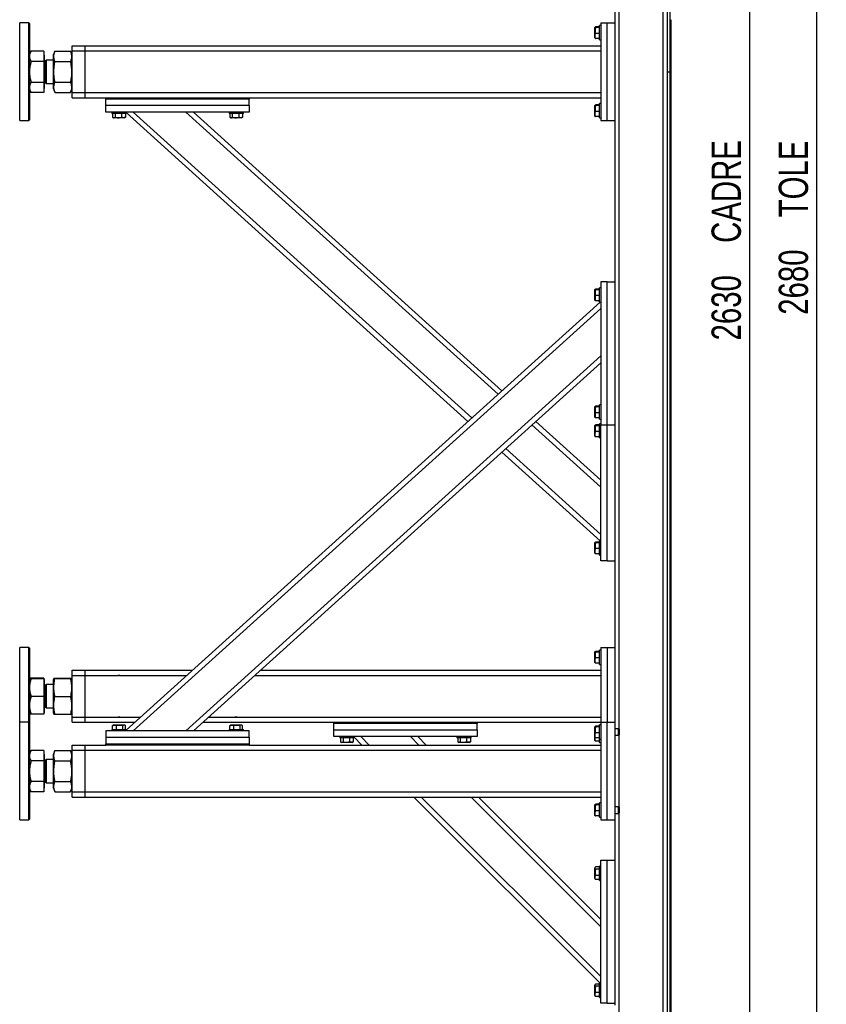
# Model space of a CAD drawing. Header units: millimetres. Extents: x 5 to 589, y 5 to 415.
# Tile 3 of 71: x 191 to 273, y 57 to 158. Entities that reach past the tile are written whole.
import ezdxf

# ---------------------------------------------------------------- set-up
doc = ezdxf.new("R2010")
doc.units = ezdxf.units.MM
doc.layers.add('COTES', color=1, linetype='Continuous')
doc.layers.add('TRAIT-FORT', color=4, linetype='Continuous', lineweight=25)
doc.styles.add('SLDTEXTSTYLE0', font='TXT', dxfattribs={"width": 0.75})
doc.dimstyles.new('SLDDIMSTYLE5', dxfattribs={"dimtxt": 3, "dimasz": 2, "dimexe": 0, "dimexo": 0.0625, "dimgap": 0.75, "dimtad": 1, "dimdec": 0, "dimlfac": 15, "dimrnd": 1e-09, "dimzin": 12, "dimdsep": 46, "dimtxsty": 'SLDTEXTSTYLE0', "dimsah": 1, "dimcen": 0.09, "dimadec": 0, "dimazin": 3, "dimtfac": 1, "dimtdec": 0, "dimtofl": 0, "dimtmove": 0, "dimatfit": 3, "dimfxl": 1, "dimfrac": 2, "dimtolj": 1, "dimtzin": 12, "dimarcsym": 0})

# ---------------------------------------------------------------- blocks, each defined once
blk = doc.blocks.new('_D_31')
at = {"layer": 'COTES', "color": 1, "transparency": 16777216}
for p, q in [((257.71, 224.23), (266.52, 224.23)), ((265.52, 224.23), (265.52, 48.89)), ((257.71, 48.89), (266.52, 48.89))]:
    blk.add_line(p, q, dxfattribs=at)
for points in [[(265.52, 224.23), (265.02, 222.23), (266.02, 222.23)], [(265.52, 48.89), (266.02, 50.89), (265.02, 50.89)]]:
    blk.add_solid(points, dxfattribs=at)
at = {"layer": 'COTES', "color": 1, "transparency": 16777216, "char_height": 3, "attachment_point": 1, "rotation": 90, "style": 'SLDTEXTSTYLE0'}
for s, insert in [('CADRE', (261.65, 134.69)), ('2630', (261.65, 124.69))]:
    blk.add_mtext(s, dxfattribs=dict(at, insert=insert))
blk = doc.blocks.new('_D_33')
at = {"layer": 'COTES', "color": 1, "transparency": 16777216}
for p, q in [((258.11, 226.23), (273.4, 226.23)), ((272.4, 226.23), (272.4, 47.56)), ((258.37, 47.56), (273.4, 47.56))]:
    blk.add_line(p, q, dxfattribs=at)
for points in [[(272.4, 226.23), (271.9, 224.23), (272.9, 224.23)], [(272.4, 47.56), (272.9, 49.56), (271.9, 49.56)]]:
    blk.add_solid(points, dxfattribs=at)
at = {"layer": 'COTES', "color": 1, "transparency": 16777216, "char_height": 3, "attachment_point": 1, "rotation": 90, "style": 'SLDTEXTSTYLE0'}
for s, insert in [('TOLE', (268.53, 137.31)), ('2680', (268.53, 127.32))]:
    blk.add_mtext(s, dxfattribs=dict(at, insert=insert))

msp = doc.modelspace()

# ---------------------------------------------------------------- linework, layer by layer
at = {"layer": 'TRAIT-FORT', "color": 4, "linetype": 'Continuous', "lineweight": 25}
for p, q in [((257.1077, 226.2272), (257.1077, 152.2272)), ((257.3743, 226.2272), (257.3743, 152.2272)), ((256.7077, 48.8939), (256.7077, 161.5606)), ((252.1743, 84.8472), (252.1743, 160.6072)), ((251.7743, 130.6939), (251.7743, 159.8939)), ((257.3743, 157.5599), (257.3743, 47.5606)), ((257.3743, 157.5599), (257.4743, 157.5599)), ((257.4743, 157.5599), (257.4743, 47.5606)), ((191.741, 157.2272), (190.8077, 157.2272)), ((190.8077, 147.6838), (190.8077, 157.2272)), ((191.8077, 157.1606), (191.741, 157.2272)), ((191.741, 147.2272), (191.741, 157.2272)), ((191.8077, 157.1606), (191.8077, 147.2939)), ((249.7266, 156.7983), (249.7077, 156.7656)), ((249.7077, 155.6889), (249.7077, 156.7656)), ((250.1743, 156.8265), (249.7746, 156.8265)), ((250.1743, 156.7544), (249.7746, 156.7544)), ((250.3077, 156.9606), (250.1743, 156.9606)), ((250.1743, 155.4939), (250.1743, 156.9606)), ((250.3077, 157.2272), (250.9743, 157.2272)), ((250.3077, 157.2272), (250.3077, 147.2272)), ((250.9743, 147.2272), (250.9743, 157.2272)), ((250.9743, 157.2272), (251.7743, 157.2272)), ((249.7077, 155.6889), (249.7266, 155.6562)), ((250.1743, 156.1552), (249.7746, 156.1552)), ((250.1743, 155.628), (249.7746, 155.628)), ((250.1743, 155.4939), (250.3077, 155.4939)), ((196.1743, 154.8939), (197.5077, 154.8939)), ((196.1743, 154.3606), (196.1743, 154.8939)), ((197.5077, 154.3606), (197.5077, 154.8939)), ((197.5077, 154.8939), (250.3077, 154.8939)), ((191.9635, 154.3304), (191.8077, 154.0606)), ((191.9647, 154.3297), (191.9714, 154.344)), ((193.2943, 154.344), (191.9714, 154.344)), ((193.2943, 154.344), (193.2943, 153.2635)), ((193.3077, 153.9309), (193.2943, 153.9309)), ((193.3077, 153.9309), (193.3077, 150.5236)), ((193.5187, 153.2829), (193.3743, 153.4272)), ((193.3743, 153.4272), (193.3743, 151.0272)), ((194.241, 153.4272), (193.5187, 153.4272)), ((193.5187, 153.4272), (193.5187, 151.0272)), ((194.4109, 154.3297), (194.241, 153.9092)), ((194.241, 153.9092), (194.241, 153.0505)), ((194.4167, 154.344), (194.4112, 154.328)), ((194.4167, 154.344), (195.9986, 154.344)), ((196.0043, 154.328), (195.9986, 154.344)), ((196.1743, 153.9092), (196.0044, 154.3297)), ((196.1743, 150.0939), (196.1743, 154.3606)), ((196.1743, 154.3606), (197.5077, 154.3606)), ((197.5077, 154.3606), (250.3077, 154.3606)), ((197.5077, 150.0939), (197.5077, 154.3606)), ((193.2943, 153.2635), (191.9714, 153.2635)), ((193.2943, 153.2635), (193.2943, 151.1467)), ((194.241, 153.0505), (194.241, 150.5453)), ((194.4167, 153.2635), (195.9986, 153.2635)), ((257.1077, 152.2266), (257.1077, 152.2272)), ((257.1077, 152.2272), (257.3743, 152.2272)), ((257.1077, 152.2266), (257.1077, 47.5606)), ((257.1077, 152.2266), (257.3743, 152.2266)), ((257.3743, 152.2266), (257.3743, 47.5606)), ((191.8077, 150.3939), (191.9635, 150.1241)), ((191.9714, 151.1467), (193.2943, 151.1467)), ((193.2943, 151.1467), (193.2943, 150.1105)), ((193.2943, 150.5236), (193.3077, 150.5236)), ((193.3743, 151.0272), (193.5187, 151.1716)), ((193.5187, 151.0272), (194.241, 151.0272)), ((194.241, 150.5453), (194.4109, 150.1248)), ((194.4167, 151.1467), (195.9986, 151.1467)), ((196.0044, 150.1248), (196.1743, 150.5453)), ((193.2943, 150.1105), (191.9714, 150.1105)), ((194.4167, 150.1105), (195.9986, 150.1105)), ((196.1743, 149.5606), (196.1743, 150.0939)), ((196.1743, 150.0939), (197.5077, 150.0939)), ((196.1743, 149.5606), (197.5077, 149.5606)), ((197.5077, 149.5606), (197.5077, 150.0939)), ((197.5077, 150.0939), (250.3077, 150.0939)), ((197.5077, 149.5606), (199.641, 149.5606)), ((199.641, 149.4272), (199.641, 149.5606)), ((199.641, 149.5606), (214.3077, 149.5606)), ((199.641, 148.7606), (199.641, 149.4272)), ((214.3077, 149.4272), (199.641, 149.4272)), ((214.3077, 149.5606), (250.3077, 149.5606)), ((214.3077, 149.5606), (214.3077, 149.4272)), ((214.3077, 148.7606), (214.3077, 149.4272)), ((199.641, 148.0939), (199.641, 148.7606)), ((214.3077, 148.7606), (199.641, 148.7606)), ((214.3077, 148.7606), (214.3077, 148.0939)), ((249.7266, 148.7983), (249.7077, 148.7656)), ((249.7077, 147.6889), (249.7077, 148.7656)), ((250.1743, 148.8265), (249.7746, 148.8265)), ((250.1743, 148.7544), (249.7746, 148.7544)), ((250.3077, 148.9606), (250.1743, 148.9606)), ((250.1743, 147.4939), (250.1743, 148.9606)), ((190.8077, 147.2272), (190.8077, 147.6838)), ((214.3077, 148.0939), (199.641, 148.0939)), ((200.241, 148.0939), (200.241, 147.9606)), ((201.2552, 147.9606), (200.241, 147.9606)), ((200.325, 147.9606), (200.325, 147.5609)), ((200.3579, 147.539), (200.436, 147.4939)), ((200.9078, 147.4939), (200.436, 147.4939)), ((200.5797, 147.9606), (200.5797, 147.5609)), ((201.5127, 147.4939), (200.9078, 147.4939)), ((201.229, 147.9606), (201.229, 147.5609)), ((201.7077, 147.9606), (201.2552, 147.9606)), ((201.5127, 147.4939), (201.5908, 147.539)), ((201.6236, 147.5609), (201.5895, 147.5412)), ((201.6236, 147.9606), (201.6236, 147.5609)), ((201.7077, 147.9606), (201.7077, 148.0939)), ((201.7077, 148.0336), (236.7031, 116.3939)), ((202.4362, 148.0939), (237.1007, 116.7534)), ((207.8042, 148.0939), (239.7847, 119.18)), ((208.5994, 148.0939), (240.1823, 119.5395)), ((212.241, 148.0939), (212.241, 147.9606)), ((213.2552, 147.9606), (212.241, 147.9606)), ((212.325, 147.9606), (212.325, 147.5609)), ((212.3579, 147.539), (212.436, 147.4939)), ((212.9078, 147.4939), (212.436, 147.4939)), ((212.5797, 147.9606), (212.5797, 147.5609)), ((213.5127, 147.4939), (212.9078, 147.4939)), ((213.229, 147.9606), (213.229, 147.5609)), ((213.7077, 147.9606), (213.2552, 147.9606)), ((213.5127, 147.4939), (213.5908, 147.539)), ((213.6236, 147.5609), (213.5895, 147.5412)), ((213.6236, 147.9606), (213.6236, 147.5609)), ((213.7077, 147.9606), (213.7077, 148.0939)), ((249.7077, 147.6889), (249.7266, 147.6562)), ((250.1743, 148.1552), (249.7746, 148.1552)), ((250.1743, 147.628), (249.7746, 147.628)), ((250.1743, 147.4939), (250.3077, 147.4939)), ((190.8077, 147.2272), (191.741, 147.2272)), ((191.741, 147.2272), (191.8077, 147.2939)), ((250.3077, 147.2272), (250.9743, 147.2272)), ((250.9743, 147.2272), (251.7743, 147.2272)), ((250.9743, 130.6939), (250.3077, 130.6939)), ((250.3077, 130.6939), (250.3077, 116.0272)), ((250.9743, 116.0272), (250.9743, 130.6939)), ((250.9743, 130.6939), (251.7743, 130.6939)), ((251.7743, 116.0272), (251.7743, 130.6939)), ((249.7266, 129.9317), (249.7077, 129.8989)), ((249.7077, 129.0417), (249.7077, 129.8989)), ((250.1743, 129.9598), (249.7746, 129.9598)), ((250.1743, 129.8878), (249.7746, 129.8878)), ((250.1743, 129.2885), (249.7746, 129.2885)), ((250.3077, 130.0939), (250.1743, 130.0939)), ((250.1743, 128.691), (250.1743, 130.0939)), ((201.7077, 84.7542), (250.2339, 128.6272)), ((249.7077, 128.8222), (249.7077, 129.0417)), ((249.7077, 128.8222), (249.7266, 128.7895)), ((250.1743, 128.7613), (249.7746, 128.7613)), ((250.1743, 128.6272), (250.1743, 128.691)), ((250.1743, 128.6272), (250.3077, 128.6272)), ((202.4362, 84.6939), (250.3077, 127.9749)), ((207.8042, 84.6939), (250.3077, 123.1217)), ((208.5994, 84.6939), (250.3077, 122.4027)), ((250.3077, 118.0939), (250.1743, 118.0939)), ((250.1743, 116.691), (250.1743, 118.0939)), ((249.7266, 117.9317), (249.7077, 117.8989)), ((249.7077, 117.0417), (249.7077, 117.8989)), ((250.1743, 117.9598), (249.7746, 117.9598)), ((250.1743, 117.8878), (249.7746, 117.8878)), ((250.1743, 117.2885), (249.7746, 117.2885)), ((243.6616, 116.3939), (250.3077, 110.3851)), ((249.7077, 116.8222), (249.7077, 117.0417)), ((249.7077, 116.8222), (249.7266, 116.7895)), ((250.1743, 116.7613), (249.7746, 116.7613)), ((250.1743, 116.6272), (250.1743, 116.691)), ((250.1743, 116.6272), (250.3077, 116.6272)), ((250.3077, 116.1606), (250.1743, 116.1606)), ((250.1743, 114.6939), (250.1743, 116.1606)), ((243.2639, 116.0344), (250.3077, 109.6661)), ((249.7266, 115.9983), (249.7077, 115.9656)), ((249.7077, 114.8889), (249.7077, 115.9656)), ((250.1743, 116.0265), (249.7746, 116.0265)), ((250.1743, 115.9544), (249.7746, 115.9544)), ((250.1743, 115.3552), (249.7746, 115.3552)), ((250.3077, 102.0939), (250.3077, 116.0272)), ((250.3077, 116.0272), (250.9743, 116.0272)), ((250.9743, 102.0939), (250.9743, 116.0272)), ((250.9743, 116.0272), (251.7743, 116.0272)), ((251.7743, 85.5606), (251.7743, 116.0272)), ((249.7077, 114.8889), (249.7266, 114.8562)), ((250.1743, 114.828), (249.7746, 114.828)), ((250.1743, 114.6939), (250.3077, 114.6939)), ((240.1823, 113.2483), (250.2339, 104.1606)), ((240.58, 113.6078), (250.3077, 104.8129)), ((249.7266, 103.9983), (249.7077, 103.9656)), ((249.7077, 102.8889), (249.7077, 103.9656)), ((250.1743, 104.0265), (249.7746, 104.0265)), ((250.1743, 103.9544), (249.7746, 103.9544)), ((250.3077, 104.1606), (250.1743, 104.1606)), ((250.1743, 102.6939), (250.1743, 104.1606)), ((250.1743, 103.3552), (249.7746, 103.3552)), ((249.7077, 102.8889), (249.7266, 102.8562)), ((250.1743, 102.828), (249.7746, 102.828)), ((250.1743, 102.6939), (250.3077, 102.6939)), ((250.9743, 102.0939), (250.3077, 102.0939)), ((250.9743, 102.0939), (251.7743, 102.0939)), ((191.741, 93.2272), (190.8077, 93.2272)), ((190.8077, 90.3145), (190.8077, 93.2272)), ((191.8077, 93.1606), (191.741, 93.2272)), ((191.741, 85.5606), (191.741, 93.2272)), ((191.8077, 93.1606), (191.8077, 85.4939)), ((250.3077, 92.9606), (250.1743, 92.9606)), ((250.1743, 91.4939), (250.1743, 92.9606)), ((250.3077, 93.2272), (250.9743, 93.2272)), ((250.3077, 93.2272), (250.3077, 85.5606)), ((250.9743, 93.2272), (250.9743, 85.5606)), ((250.9743, 93.2272), (251.7743, 93.2272)), ((249.7266, 92.7983), (249.7077, 92.7656)), ((249.7077, 91.6889), (249.7077, 92.7656)), ((250.1743, 92.8265), (249.7746, 92.8265)), ((250.1743, 92.7544), (249.7746, 92.7544)), ((250.1743, 92.1552), (249.7746, 92.1552)), ((196.1743, 90.8939), (197.5077, 90.8939)), ((196.1743, 90.3606), (196.1743, 90.8939)), ((197.5077, 90.3606), (197.5077, 90.8939)), ((197.5077, 90.8939), (208.4986, 90.8939)), ((215.457, 90.8939), (250.3077, 90.8939)), ((249.7077, 91.6889), (249.7266, 91.6562)), ((250.1743, 91.628), (249.7746, 91.628)), ((250.1743, 91.4939), (250.3077, 91.4939)), ((190.8077, 85.5606), (190.8077, 90.3145)), ((193.2943, 90.0733), (191.9714, 90.0733)), ((191.9714, 90.0476), (193.2943, 90.0476)), ((193.2943, 90.0733), (193.2943, 90.0476)), ((193.2943, 90.0476), (193.2943, 88.2016)), ((193.3077, 89.9309), (193.2943, 89.9309)), ((193.3077, 89.9309), (193.3077, 87.3576)), ((194.3026, 90.0617), (194.241, 89.9092)), ((194.241, 89.9092), (194.241, 86.5453)), ((194.4167, 90.0733), (195.9986, 90.0733)), ((194.4167, 90.0476), (195.9986, 90.0476)), ((196.1743, 89.9092), (196.1126, 90.0619)), ((196.1743, 86.0939), (196.1743, 90.3606)), ((196.1743, 90.3606), (197.5077, 90.3606)), ((197.5077, 90.3606), (200.8786, 90.3606)), ((197.5077, 86.0939), (197.5077, 90.3606)), ((201.0701, 90.3606), (200.8786, 90.3606)), ((201.0701, 90.3606), (207.9087, 90.3606)), ((214.8671, 90.3606), (250.3077, 90.3606)), ((193.5187, 89.2829), (193.3743, 89.4272)), ((193.3743, 89.4272), (193.3743, 87.0272)), ((194.241, 89.4272), (193.5187, 89.4272)), ((193.5187, 89.4272), (193.5187, 87.6147)), ((193.2943, 88.2016), (191.9714, 88.2016)), ((193.2943, 88.2016), (193.2943, 86.3812)), ((194.4167, 88.2016), (195.9986, 88.2016)), ((193.3077, 87.3576), (193.3077, 86.5236)), ((193.3743, 87.0272), (193.5187, 87.1716)), ((193.5187, 87.6147), (193.5187, 87.0272)), ((193.5187, 87.0272), (194.241, 87.0272)), ((193.2943, 86.3812), (191.9714, 86.3812)), ((193.2943, 86.5236), (193.3077, 86.5236)), ((194.241, 86.5453), (194.3026, 86.3928)), ((194.4167, 86.3812), (195.9986, 86.3812)), ((196.1126, 86.3926), (196.1743, 86.5453)), ((196.1743, 86.0939), (197.5077, 86.0939)), ((196.1743, 85.5606), (196.1743, 86.0939)), ((197.5077, 85.5606), (197.5077, 86.0939)), ((197.5077, 86.0939), (200.8786, 86.0939)), ((200.8786, 86.0939), (201.0701, 86.0939)), ((201.0701, 86.0939), (203.1895, 86.0939)), ((210.1479, 86.0939), (212.8786, 86.0939)), ((212.8786, 86.0939), (213.0701, 86.0939)), ((213.0701, 86.0939), (250.3077, 86.0939)), ((191.741, 85.5606), (190.8077, 85.5606)), ((190.8077, 75.5606), (190.8077, 85.5606)), ((191.8077, 85.4939), (191.741, 85.5606)), ((191.741, 76.0171), (191.741, 85.5606)), ((191.8077, 85.4939), (191.8077, 76.0777)), ((196.1743, 85.5606), (197.5077, 85.5606)), ((197.5077, 85.5606), (202.5996, 85.5606)), ((200.241, 84.8272), (200.241, 84.6939)), ((200.241, 84.8272), (201.7077, 84.8272)), ((200.325, 85.2269), (200.3591, 85.2466)), ((200.325, 84.8272), (200.325, 85.2269)), ((200.436, 85.2939), (200.3579, 85.2488)), ((200.436, 85.2939), (201.5127, 85.2939)), ((200.7196, 84.8272), (200.7196, 85.2269)), ((201.369, 84.8272), (201.369, 85.2269)), ((201.5908, 85.2488), (201.5127, 85.2939)), ((201.6236, 84.8272), (201.6236, 85.2269)), ((201.7077, 84.6939), (201.7077, 84.8272)), ((209.558, 85.5606), (222.9743, 85.5606)), ((212.241, 84.8272), (212.241, 84.6939)), ((212.241, 84.8272), (213.7077, 84.8272)), ((212.325, 85.2269), (212.3591, 85.2466)), ((212.325, 84.8272), (212.325, 85.2269)), ((212.436, 85.2939), (212.3579, 85.2488)), ((212.436, 85.2939), (213.5127, 85.2939)), ((212.7196, 84.8272), (212.7196, 85.2269)), ((213.369, 84.8272), (213.369, 85.2269)), ((213.5908, 85.2488), (213.5127, 85.2939)), ((213.6236, 84.8272), (213.6236, 85.2269)), ((213.7077, 84.6939), (213.7077, 84.8272)), ((222.9743, 85.5606), (237.641, 85.5606)), ((222.9743, 85.4272), (222.9743, 85.5606)), ((222.9743, 84.7606), (222.9743, 85.4272)), ((237.641, 85.4272), (222.9743, 85.4272)), ((237.641, 84.7606), (222.9743, 84.7606)), ((222.9743, 84.0939), (222.9743, 84.7606)), ((237.641, 85.5606), (250.3077, 85.5606)), ((237.641, 85.5606), (237.641, 85.4272)), ((237.641, 84.7606), (237.641, 85.4272)), ((237.641, 84.7606), (237.641, 84.0939)), ((249.7266, 85.1317), (249.7077, 85.0989)), ((249.7077, 84.0222), (249.7077, 85.0989)), ((250.1743, 85.1598), (249.7746, 85.1598)), ((250.1743, 85.0878), (249.7746, 85.0878)), ((250.3077, 85.2939), (250.1743, 85.2939)), ((250.1743, 83.8272), (250.1743, 85.2939)), ((250.3077, 85.5606), (250.3077, 75.5606)), ((250.3077, 85.5606), (250.9743, 85.5606)), ((250.9743, 85.5606), (251.7743, 85.5606)), ((250.9743, 75.5606), (250.9743, 85.5606)), ((251.7743, 75.5606), (251.7743, 85.5606)), ((252.1277, 84.8939), (251.7743, 84.8939)), ((252.1743, 84.8472), (252.1277, 84.8939)), ((252.1277, 84.2272), (252.1277, 84.8939)), ((252.1743, 84.8472), (252.1743, 84.2739)), ((199.641, 84.6939), (199.641, 84.0272)), ((214.3077, 84.6939), (199.641, 84.6939)), ((199.641, 84.0272), (199.641, 83.3606)), ((199.641, 84.0272), (214.3077, 84.0272)), ((214.3077, 84.0272), (214.3077, 84.6939)), ((214.3077, 84.0272), (214.3077, 83.3606)), ((237.641, 84.0939), (222.9743, 84.0939)), ((223.5743, 84.0939), (223.5743, 83.9606)), ((224.5886, 83.9606), (223.5743, 83.9606)), ((223.6583, 83.9606), (223.6583, 83.5609)), ((223.913, 83.9606), (223.913, 83.5609)), ((224.5623, 83.9606), (224.5623, 83.5609)), ((225.041, 83.9606), (224.5886, 83.9606)), ((224.957, 83.9606), (224.957, 83.5609)), ((225.041, 83.9606), (225.041, 84.0939)), ((225.041, 84.0272), (225.841, 83.2272)), ((225.7286, 84.0939), (226.5952, 83.2272)), ((230.8197, 84.0939), (231.6864, 83.2272)), ((231.574, 84.0939), (232.4406, 83.2272)), ((235.5743, 84.0939), (235.5743, 83.9606)), ((236.5886, 83.9606), (235.5743, 83.9606)), ((235.6583, 83.9606), (235.6583, 83.5609)), ((235.913, 83.9606), (235.913, 83.5609)), ((236.5623, 83.9606), (236.5623, 83.5609)), ((237.041, 83.9606), (236.5886, 83.9606)), ((236.957, 83.9606), (236.957, 83.5609)), ((237.041, 83.9606), (237.041, 84.0939)), ((249.7077, 84.0222), (249.7266, 83.9895)), ((249.7077, 83.6889), (249.7077, 84.0222)), ((250.1743, 84.4885), (249.7746, 84.4885)), ((250.1743, 83.9613), (249.7746, 83.9613)), ((250.1743, 83.8272), (250.3077, 83.8272)), ((250.1743, 83.4939), (250.1743, 83.8272)), ((251.7743, 84.2272), (252.1277, 84.2272)), ((252.1277, 84.2272), (252.1743, 84.2739)), ((252.1743, 76.8472), (252.1743, 84.2739)), ((196.1743, 83.2272), (197.5077, 83.2272)), ((196.1743, 82.6939), (196.1743, 83.2272)), ((197.5077, 82.6939), (197.5077, 83.2272)), ((197.5077, 83.2272), (199.641, 83.2272)), ((199.641, 83.3606), (214.3077, 83.3606)), ((199.641, 83.2272), (199.641, 83.3606)), ((214.3077, 83.2272), (199.641, 83.2272)), ((214.3077, 83.3606), (214.3077, 83.2272)), ((214.3077, 83.2272), (250.3077, 83.2272)), ((223.6912, 83.539), (223.7693, 83.4939)), ((224.2412, 83.4939), (223.7693, 83.4939)), ((224.846, 83.4939), (224.2412, 83.4939)), ((224.846, 83.4939), (224.9241, 83.539)), ((224.957, 83.5609), (224.9228, 83.5412)), ((235.6912, 83.539), (235.7693, 83.4939)), ((236.2412, 83.4939), (235.7693, 83.4939)), ((236.846, 83.4939), (236.2412, 83.4939)), ((236.846, 83.4939), (236.9241, 83.539)), ((236.957, 83.5609), (236.9228, 83.5412)), ((249.7077, 83.6889), (249.7266, 83.6562)), ((250.1743, 83.628), (249.7746, 83.628)), ((250.1743, 83.4939), (250.3077, 83.4939)), ((191.9635, 82.6638), (191.8077, 82.3939)), ((191.9647, 82.663), (191.9714, 82.6774)), ((193.2943, 82.6774), (191.9714, 82.6774)), ((193.2943, 82.6774), (193.2943, 81.5968)), ((193.3077, 82.2642), (193.2943, 82.2642)), ((193.3077, 82.2642), (193.3077, 82.0256)), ((193.3077, 82.0256), (193.3077, 78.8569)), ((193.5187, 81.6162), (193.3743, 81.7606)), ((193.3743, 81.7606), (193.3743, 79.948)), ((194.241, 81.7606), (193.5187, 81.7606)), ((193.5187, 81.7606), (193.5187, 81.5925)), ((194.4109, 82.663), (194.241, 82.2425)), ((194.241, 82.2425), (194.241, 78.8786)), ((194.4167, 82.6774), (194.4112, 82.6613)), ((194.4167, 82.6774), (195.9986, 82.6774)), ((196.0043, 82.6613), (195.9986, 82.6774)), ((196.1743, 82.2425), (196.0044, 82.663)), ((196.1743, 78.4272), (196.1743, 82.6939)), ((196.1743, 82.6939), (197.5077, 82.6939)), ((197.5077, 78.4272), (197.5077, 82.6939)), ((197.5077, 82.6939), (250.3077, 82.6939)), ((193.2943, 81.5968), (191.9714, 81.5968)), ((193.2943, 81.5968), (193.2943, 79.48)), ((193.5187, 81.5925), (193.5187, 79.3606)), ((194.4167, 81.5968), (195.9986, 81.5968)), ((193.3743, 79.948), (193.3743, 79.3606)), ((191.8077, 78.7272), (191.9635, 78.4574)), ((193.2943, 79.48), (191.9714, 79.48)), ((193.2943, 79.48), (193.2943, 78.4438)), ((193.2943, 78.8569), (193.3077, 78.8569)), ((193.3743, 79.3606), (193.5187, 79.5049)), ((193.5187, 79.3606), (194.241, 79.3606)), ((194.241, 78.8786), (194.4109, 78.4582)), ((194.4167, 79.48), (195.9986, 79.48)), ((196.0044, 78.4582), (196.1743, 78.8786)), ((193.2943, 78.4438), (191.9714, 78.4438)), ((194.4167, 78.4438), (195.9986, 78.4438)), ((196.1743, 78.4272), (197.5077, 78.4272)), ((196.1743, 77.8939), (196.1743, 78.4272)), ((196.1743, 77.8939), (197.5077, 77.8939)), ((197.5077, 77.8939), (197.5077, 78.4272)), ((197.5077, 78.4272), (250.3077, 78.4272)), ((197.5077, 77.8939), (250.3077, 77.8939)), ((231.1743, 77.8939), (250.241, 58.8272)), ((231.9286, 77.8939), (250.3077, 59.5148)), ((237.0197, 77.8939), (250.3077, 64.606)), ((237.774, 77.8939), (250.3077, 65.3602)), ((249.7266, 77.1317), (249.7077, 77.0989)), ((249.7077, 76.0222), (249.7077, 77.0989)), ((250.1743, 77.1598), (249.7746, 77.1598)), ((250.1743, 77.0878), (249.7746, 77.0878)), ((250.3077, 77.2939), (250.1743, 77.2939)), ((250.1743, 75.8272), (250.1743, 77.2939)), ((252.1277, 76.8939), (251.7743, 76.8939)), ((252.1743, 76.8472), (252.1277, 76.8939)), ((252.1277, 76.2272), (252.1277, 76.8939)), ((252.1743, 76.8472), (252.1743, 76.2739)), ((191.741, 75.5606), (191.741, 76.0171)), ((191.8077, 76.0777), (191.8077, 75.6272)), ((249.7077, 76.0222), (249.7266, 75.9895)), ((250.1743, 76.4885), (249.7746, 76.4885)), ((250.1743, 75.9613), (249.7746, 75.9613)), ((250.1743, 75.8272), (250.3077, 75.8272)), ((251.7743, 76.2272), (252.1277, 76.2272)), ((252.1277, 76.2272), (252.1743, 76.2739)), ((252.1743, 55.8472), (252.1743, 76.2739)), ((190.8077, 75.5606), (191.741, 75.5606)), ((191.741, 75.5606), (191.8077, 75.6272)), ((250.3077, 75.5606), (250.9743, 75.5606)), ((250.9743, 75.5606), (251.7743, 75.5606)), ((251.7743, 56.5606), (251.7743, 75.5606)), ((249.7448, 70.6966), (249.7077, 70.6322)), ((249.7077, 69.5556), (249.7077, 70.6322)), ((250.1743, 70.7378), (249.7746, 70.7378)), ((250.3077, 70.8272), (250.1743, 70.8272)), ((250.1743, 69.3606), (250.1743, 70.8272)), ((250.3077, 56.7606), (250.3077, 71.4272)), ((250.3077, 71.4272), (250.9743, 71.4272)), ((250.9743, 56.7606), (250.9743, 71.4272)), ((250.9743, 71.4272), (251.7743, 71.4272)), ((250.1743, 70.5166), (249.7746, 70.5166)), ((250.1743, 69.8727), (249.7746, 69.8727)), ((249.7077, 69.5556), (249.7448, 69.4912)), ((249.7459, 69.4918), (249.7746, 69.45)), ((250.1743, 69.45), (249.7746, 69.45)), ((250.1743, 69.3606), (250.3077, 69.3606)), ((249.7448, 58.6966), (249.7077, 58.6322)), ((249.7077, 57.5556), (249.7077, 58.6322)), ((250.1743, 58.7378), (249.7746, 58.7378)), ((250.3077, 58.8272), (250.1743, 58.8272)), ((250.1743, 57.3606), (250.1743, 58.8272)), ((249.7077, 57.5556), (249.7448, 57.4912)), ((250.1743, 58.5166), (249.7746, 58.5166)), ((250.1743, 57.8727), (249.7746, 57.8727)), ((249.7459, 57.4918), (249.7746, 57.45)), ((250.1743, 57.45), (249.7746, 57.45)), ((250.1743, 57.3606), (250.3077, 57.3606)), ((250.9743, 56.7606), (250.3077, 56.7606)), ((250.9743, 56.7606), (251.7743, 56.7606))]:
    msp.add_line(p, q, dxfattribs=at)
for centre, start, end in [((193.3743, 153.4939), 180, 270), ((193.3743, 150.9606), 90, 180), ((193.3743, 89.4939), 180, 270), ((193.3743, 86.9606), 90, 180), ((193.3743, 81.8272), 180, 270), ((193.3743, 79.2939), 90, 180)]:
    msp.add_arc(centre, 0.0667, start, end, dxfattribs=at)
for points, knots in [([(249.7746, 156.7544), (249.76, 156.7607), (249.7304, 156.7733), (249.7196, 156.7921), (249.7355, 156.81), (249.7615, 156.821), (249.7746, 156.8265)], [0, 0, 0, 0, 0.26460494, 0.53494775, 0.76534313, 1, 1, 1, 1]), ([(249.7746, 156.7544), (249.76, 156.7024), (249.7304, 156.5973), (249.7196, 156.4415), (249.7355, 156.2926), (249.7615, 156.2013), (249.7746, 156.1552)], [0, 0, 0, 0, 0.26460494, 0.53494775, 0.76534313, 1, 1, 1, 1]), ([(249.7746, 155.628), (249.7544, 155.6951), (249.7209, 155.806), (249.724, 155.9669), (249.7472, 156.0752), (249.7685, 156.1374), (249.7746, 156.1552)], [0, 0, 0, 0, 0.38554949, 0.63764185, 0.89654625, 1, 1, 1, 1]), ([(249.7282, 155.6571), (249.7309, 155.653), (249.7373, 155.6431), (249.7609, 155.6335), (249.7746, 155.628)], [0, 0, 0, 0, 0.42105515, 1, 1, 1, 1]), ([(191.9714, 154.344), (191.9269, 154.2563), (191.8598, 154.124), (191.8146, 153.9423), (191.81, 153.85), (191.8077, 153.8038)], [0, 0, 0, 0, 0.49525132, 0.7468182, 1, 1, 1, 1]), ([(191.8077, 153.8038), (191.8159, 153.7132), (191.8326, 153.5301), (191.9248, 153.353), (191.9714, 153.2635)], [0, 0, 0, 0, 0.49451073, 1, 1, 1, 1]), ([(194.4167, 153.2635), (194.3906, 153.3356), (194.3412, 153.4722), (194.3045, 153.6731), (194.299, 153.8514), (194.3181, 154.0167), (194.3552, 154.1771), (194.3955, 154.2866), (194.4167, 154.344)], [0, 0, 0, 0, 0.20206835, 0.38269984, 0.55531458, 0.69299169, 0.83889419, 1, 1, 1, 1]), ([(195.9986, 154.344), (196.0247, 154.2719), (196.0741, 154.1353), (196.1108, 153.9344), (196.1163, 153.7561), (196.0972, 153.5908), (196.0601, 153.4304), (196.0198, 153.3209), (195.9986, 153.2635)], [0, 0, 0, 0, 0.20206835, 0.38269984, 0.55531458, 0.69299169, 0.83889419, 1, 1, 1, 1]), ([(191.9714, 153.2635), (191.9269, 153.0916), (191.8598, 152.8324), (191.8146, 152.4765), (191.81, 152.2957), (191.8077, 152.2051)], [0, 0, 0, 0, 0.49525132, 0.7468182, 1, 1, 1, 1]), ([(194.4167, 151.1467), (194.3906, 151.288), (194.3412, 151.5556), (194.3045, 151.9491), (194.299, 152.2984), (194.3181, 152.6222), (194.3552, 152.9364), (194.3955, 153.1509), (194.4167, 153.2635)], [0, 0, 0, 0, 0.202068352, 0.382699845, 0.555314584, 0.692991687, 0.838894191, 1, 1, 1, 1]), ([(195.9986, 153.2635), (196.0247, 153.1222), (196.0741, 152.8546), (196.1108, 152.461), (196.1163, 152.1118), (196.0972, 151.7879), (196.0601, 151.4737), (196.0198, 151.2592), (195.9986, 151.1467)], [0, 0, 0, 0, 0.20206835, 0.38269984, 0.55531458, 0.69299169, 0.83889419, 1, 1, 1, 1]), ([(191.8077, 152.2051), (191.8159, 152.0277), (191.8326, 151.6691), (191.9248, 151.3221), (191.9714, 151.1467)], [0, 0, 0, 0, 0.49451073, 1, 1, 1, 1]), ([(191.9714, 151.1467), (191.9269, 151.0625), (191.8598, 150.9357), (191.8146, 150.7614), (191.81, 150.6729), (191.8077, 150.6286)], [0, 0, 0, 0, 0.49525132, 0.7468182, 1, 1, 1, 1]), ([(191.8077, 150.6286), (191.8159, 150.5417), (191.8326, 150.3662), (191.9248, 150.1963), (191.9714, 150.1105)], [0, 0, 0, 0, 0.49451073, 1, 1, 1, 1]), ([(194.4112, 150.1265), (194.3872, 150.1904), (194.3399, 150.316), (194.3045, 150.5033), (194.2989, 150.6742), (194.3181, 150.8328), (194.3552, 150.9866), (194.3955, 151.0916), (194.4167, 151.1467)], [0, 0, 0, 0, 0.18940928, 0.37290647, 0.54825971, 0.68812104, 0.83633827, 1, 1, 1, 1]), ([(195.9986, 151.1467), (196.0247, 151.0775), (196.0741, 150.9465), (196.1108, 150.7539), (196.1164, 150.5829), (196.0971, 150.4243), (196.0616, 150.276), (196.0234, 150.1763), (196.0043, 150.1265)], [0, 0, 0, 0, 0.20527908, 0.38878068, 0.56413815, 0.70400284, 0.85222364, 1, 1, 1, 1]), ([(249.7746, 148.7544), (249.76, 148.7607), (249.7304, 148.7733), (249.7196, 148.7921), (249.7355, 148.81), (249.7615, 148.821), (249.7746, 148.8265)], [0, 0, 0, 0, 0.26460494, 0.53494775, 0.76534313, 1, 1, 1, 1]), ([(249.7746, 148.7544), (249.76, 148.7024), (249.7304, 148.5973), (249.7196, 148.4415), (249.7355, 148.2926), (249.7615, 148.2013), (249.7746, 148.1552)], [0, 0, 0, 0, 0.26460494, 0.53494775, 0.76534313, 1, 1, 1, 1]), ([(200.325, 147.5609), (200.3471, 147.5463), (200.3918, 147.5167), (200.458, 147.5059), (200.5213, 147.5218), (200.5601, 147.5478), (200.5797, 147.5609)], [0, 0, 0, 0, 0.26460494, 0.53494775, 0.76534313, 1, 1, 1, 1]), ([(200.5797, 147.5609), (200.6623, 147.5406), (200.7989, 147.5071), (200.9971, 147.5103), (201.1304, 147.5335), (201.2071, 147.5548), (201.229, 147.5609)], [0, 0, 0, 0, 0.38554949, 0.63764185, 0.89654625, 1, 1, 1, 1]), ([(201.6236, 147.5609), (201.5894, 147.5463), (201.5201, 147.5167), (201.4175, 147.5059), (201.3195, 147.5218), (201.2593, 147.5478), (201.229, 147.5609)], [0, 0, 0, 0, 0.26460494, 0.53494775, 0.76534313, 1, 1, 1, 1]), ([(212.325, 147.5609), (212.3471, 147.5463), (212.3918, 147.5167), (212.458, 147.5059), (212.5213, 147.5218), (212.5601, 147.5478), (212.5797, 147.5609)], [0, 0, 0, 0, 0.26460494, 0.53494775, 0.76534313, 1, 1, 1, 1]), ([(212.5797, 147.5609), (212.6623, 147.5406), (212.7989, 147.5071), (212.9971, 147.5103), (213.1304, 147.5335), (213.2071, 147.5548), (213.229, 147.5609)], [0, 0, 0, 0, 0.38554949, 0.63764185, 0.89654625, 1, 1, 1, 1]), ([(213.6236, 147.5609), (213.5894, 147.5463), (213.5201, 147.5167), (213.4175, 147.5059), (213.3195, 147.5218), (213.2593, 147.5478), (213.229, 147.5609)], [0, 0, 0, 0, 0.26460494, 0.53494775, 0.76534313, 1, 1, 1, 1]), ([(249.7746, 147.628), (249.7544, 147.6951), (249.7209, 147.806), (249.724, 147.9669), (249.7472, 148.0752), (249.7685, 148.1374), (249.7746, 148.1552)], [0, 0, 0, 0, 0.38554949, 0.63764185, 0.89654625, 1, 1, 1, 1]), ([(249.7282, 147.6571), (249.7309, 147.653), (249.7373, 147.6431), (249.7609, 147.6335), (249.7746, 147.628)], [0, 0, 0, 0, 0.42105515, 1, 1, 1, 1]), ([(249.7746, 129.2885), (249.7544, 129.2215), (249.7209, 129.1105), (249.724, 128.9496), (249.7472, 128.8414), (249.7685, 128.7791), (249.7746, 128.7613)], [0, 0, 0, 0, 0.38554949, 0.63764185, 0.89654625, 1, 1, 1, 1]), ([(249.7746, 129.8878), (249.76, 129.894), (249.7304, 129.9067), (249.7196, 129.9254), (249.7355, 129.9433), (249.7615, 129.9543), (249.7746, 129.9598)], [0, 0, 0, 0, 0.26460494, 0.53494775, 0.76534313, 1, 1, 1, 1]), ([(249.7746, 129.8878), (249.76, 129.8358), (249.7304, 129.7306), (249.7196, 129.5748), (249.7355, 129.4259), (249.7615, 129.3346), (249.7746, 129.2885)], [0, 0, 0, 0, 0.26460494, 0.53494775, 0.76534313, 1, 1, 1, 1]), ([(249.7282, 128.7905), (249.7309, 128.7863), (249.7373, 128.7764), (249.7609, 128.7669), (249.7746, 128.7613)], [0, 0, 0, 0, 0.42105515, 1, 1, 1, 1]), ([(249.7746, 117.2885), (249.7544, 117.2215), (249.7209, 117.1105), (249.724, 116.9496), (249.7472, 116.8414), (249.7685, 116.7791), (249.7746, 116.7613)], [0, 0, 0, 0, 0.38554949, 0.63764185, 0.89654625, 1, 1, 1, 1]), ([(249.7746, 117.8878), (249.76, 117.894), (249.7304, 117.9067), (249.7196, 117.9254), (249.7355, 117.9433), (249.7615, 117.9543), (249.7746, 117.9598)], [0, 0, 0, 0, 0.26460494, 0.53494775, 0.76534313, 1, 1, 1, 1]), ([(249.7746, 117.8878), (249.76, 117.8358), (249.7304, 117.7306), (249.7196, 117.5748), (249.7355, 117.4259), (249.7615, 117.3346), (249.7746, 117.2885)], [0, 0, 0, 0, 0.26460494, 0.53494775, 0.76534313, 1, 1, 1, 1]), ([(249.7282, 116.7905), (249.7309, 116.7863), (249.7373, 116.7764), (249.7609, 116.7669), (249.7746, 116.7613)], [0, 0, 0, 0, 0.42105515, 1, 1, 1, 1]), ([(249.7746, 114.828), (249.7544, 114.8951), (249.7209, 115.006), (249.724, 115.1669), (249.7472, 115.2752), (249.7685, 115.3374), (249.7746, 115.3552)], [0, 0, 0, 0, 0.38554949, 0.63764185, 0.89654625, 1, 1, 1, 1]), ([(249.7746, 115.9544), (249.76, 115.9607), (249.7304, 115.9733), (249.7196, 115.9921), (249.7355, 116.01), (249.7615, 116.021), (249.7746, 116.0265)], [0, 0, 0, 0, 0.26460494, 0.53494775, 0.76534313, 1, 1, 1, 1]), ([(249.7746, 115.9544), (249.76, 115.9024), (249.7304, 115.7973), (249.7196, 115.6415), (249.7355, 115.4926), (249.7615, 115.4013), (249.7746, 115.3552)], [0, 0, 0, 0, 0.26460494, 0.53494775, 0.76534313, 1, 1, 1, 1]), ([(249.7282, 114.8571), (249.7309, 114.853), (249.7373, 114.8431), (249.7609, 114.8335), (249.7746, 114.828)], [0, 0, 0, 0, 0.42105515, 1, 1, 1, 1]), ([(249.7746, 103.9544), (249.76, 103.9607), (249.7304, 103.9733), (249.7196, 103.9921), (249.7355, 104.01), (249.7615, 104.021), (249.7746, 104.0265)], [0, 0, 0, 0, 0.26460494, 0.53494775, 0.76534313, 1, 1, 1, 1]), ([(249.7746, 103.9544), (249.76, 103.9024), (249.7304, 103.7973), (249.7196, 103.6415), (249.7355, 103.4926), (249.7615, 103.4013), (249.7746, 103.3552)], [0, 0, 0, 0, 0.26460494, 0.53494775, 0.76534313, 1, 1, 1, 1]), ([(249.7746, 102.828), (249.7544, 102.8951), (249.7209, 103.006), (249.724, 103.1669), (249.7472, 103.2752), (249.7685, 103.3374), (249.7746, 103.3552)], [0, 0, 0, 0, 0.38554949, 0.63764185, 0.89654625, 1, 1, 1, 1]), ([(249.7282, 102.8571), (249.7309, 102.853), (249.7373, 102.8431), (249.7609, 102.8335), (249.7746, 102.828)], [0, 0, 0, 0, 0.42105515, 1, 1, 1, 1]), ([(249.7746, 91.628), (249.7544, 91.6951), (249.7209, 91.806), (249.724, 91.9669), (249.7472, 92.0752), (249.7685, 92.1374), (249.7746, 92.1552)], [0, 0, 0, 0, 0.38554949, 0.63764185, 0.89654625, 1, 1, 1, 1]), ([(249.7746, 92.7544), (249.76, 92.7607), (249.7304, 92.7733), (249.7196, 92.7921), (249.7355, 92.81), (249.7615, 92.821), (249.7746, 92.8265)], [0, 0, 0, 0, 0.26460494, 0.53494775, 0.76534313, 1, 1, 1, 1]), ([(249.7746, 92.7544), (249.76, 92.7024), (249.7304, 92.5973), (249.7196, 92.4415), (249.7355, 92.2926), (249.7615, 92.2013), (249.7746, 92.1552)], [0, 0, 0, 0, 0.26460494, 0.53494775, 0.76534313, 1, 1, 1, 1]), ([(249.7282, 91.6571), (249.7309, 91.653), (249.7373, 91.6431), (249.7609, 91.6335), (249.7746, 91.628)], [0, 0, 0, 0, 0.42105515, 1, 1, 1, 1]), ([(191.9714, 90.0733), (191.9269, 90.0712), (191.8598, 90.068), (191.8146, 90.0637), (191.81, 90.0615), (191.8077, 90.0604)], [0, 0, 0, 0, 0.49525132, 0.7468182, 1, 1, 1, 1]), ([(191.8077, 90.0604), (191.8159, 90.0583), (191.8326, 90.054), (191.9248, 90.0498), (191.9714, 90.0476)], [0, 0, 0, 0, 0.49451073, 1, 1, 1, 1]), ([(191.9714, 90.0476), (191.9269, 89.8978), (191.8598, 89.6717), (191.8146, 89.3613), (191.81, 89.2037), (191.8077, 89.1246)], [0, 0, 0, 0, 0.49525132, 0.7468182, 1, 1, 1, 1]), ([(194.4167, 90.0476), (194.3906, 90.0493), (194.3412, 90.0526), (194.3045, 90.0573), (194.299, 90.0616), (194.3181, 90.0655), (194.3552, 90.0693), (194.3955, 90.0719), (194.4167, 90.0733)], [0, 0, 0, 0, 0.20206835, 0.38269984, 0.55531458, 0.69299169, 0.83889419, 1, 1, 1, 1]), ([(194.4167, 88.2016), (194.3906, 88.3249), (194.3412, 88.5582), (194.3045, 88.9014), (194.299, 89.206), (194.3181, 89.4884), (194.3552, 89.7624), (194.3955, 89.9495), (194.4167, 90.0476)], [0, 0, 0, 0, 0.20206835, 0.38269984, 0.55531458, 0.69299169, 0.83889419, 1, 1, 1, 1]), ([(195.9986, 90.0733), (196.0247, 90.0715), (196.0741, 90.0683), (196.1108, 90.0635), (196.1163, 90.0593), (196.0972, 90.0554), (196.0601, 90.0516), (196.0198, 90.049), (195.9986, 90.0476)], [0, 0, 0, 0, 0.20206835, 0.38269984, 0.55531458, 0.69299169, 0.83889419, 1, 1, 1, 1]), ([(195.9986, 90.0476), (196.0247, 89.9244), (196.0741, 89.691), (196.1108, 89.3479), (196.1163, 89.0433), (196.0972, 88.7608), (196.0601, 88.4869), (196.0198, 88.2998), (195.9986, 88.2016)], [0, 0, 0, 0, 0.20206835, 0.38269984, 0.55531458, 0.69299169, 0.83889419, 1, 1, 1, 1]), ([(200.8786, 90.3606), (200.9098, 90.3688), (200.9735, 90.3856), (201.0374, 90.369), (201.0701, 90.3606)], [0, 0, 0, 0, 0.48942752, 1, 1, 1, 1]), ([(191.8077, 89.1246), (191.8159, 88.97), (191.8326, 88.6572), (191.9248, 88.3546), (191.9714, 88.2016)], [0, 0, 0, 0, 0.49451073, 1, 1, 1, 1]), ([(191.9714, 88.2016), (191.9269, 88.0538), (191.8598, 87.8309), (191.8146, 87.5248), (191.81, 87.3694), (191.8077, 87.2914)], [0, 0, 0, 0, 0.49525132, 0.7468182, 1, 1, 1, 1]), ([(194.4167, 86.3812), (194.3906, 86.5028), (194.3412, 86.7329), (194.3045, 87.0713), (194.299, 87.3717), (194.3181, 87.6502), (194.3552, 87.9204), (194.3955, 88.1048), (194.4167, 88.2016)], [0, 0, 0, 0, 0.20206835, 0.38269984, 0.55531458, 0.69299169, 0.83889419, 1, 1, 1, 1]), ([(195.9986, 88.2016), (196.0247, 88.0801), (196.0741, 87.85), (196.1108, 87.5116), (196.1163, 87.2112), (196.0972, 86.9327), (196.0601, 86.6625), (196.0198, 86.478), (195.9986, 86.3812)], [0, 0, 0, 0, 0.20206835, 0.38269984, 0.55531458, 0.69299169, 0.83889419, 1, 1, 1, 1]), ([(191.8077, 87.2914), (191.8159, 87.1389), (191.8326, 86.8305), (191.9248, 86.5321), (191.9714, 86.3812)], [0, 0, 0, 0, 0.49451073, 1, 1, 1, 1]), ([(191.9714, 86.3812), (191.9269, 86.3833), (191.8598, 86.3865), (191.8146, 86.3908), (191.81, 86.393), (191.8077, 86.3941)], [0, 0, 0, 0, 0.49525132, 0.7468182, 1, 1, 1, 1]), ([(194.3051, 86.3938), (194.3043, 86.3934), (194.3014, 86.3918), (194.3193, 86.389), (194.3548, 86.3852), (194.3954, 86.3826), (194.4167, 86.3812)], [0, 0, 0, 0, 0.09174673, 0.37294705, 0.67094743, 1, 1, 1, 1]), ([(195.9986, 86.3812), (196.0244, 86.383), (196.0733, 86.3862), (196.109, 86.3904), (196.1094, 86.3929), (196.1096, 86.3938)], [0, 0, 0, 0, 0.41274388, 0.78170093, 1, 1, 1, 1]), ([(201.0701, 86.0939), (201.0389, 86.0857), (200.9751, 86.0689), (200.9112, 86.0855), (200.8786, 86.0939)], [0, 0, 0, 0, 0.48942752, 1, 1, 1, 1]), ([(213.0701, 86.0939), (213.0389, 86.0857), (212.9751, 86.0689), (212.9112, 86.0855), (212.8786, 86.0939)], [0, 0, 0, 0, 0.48942752, 1, 1, 1, 1]), ([(200.325, 85.2269), (200.3592, 85.2416), (200.4285, 85.2711), (200.5311, 85.2819), (200.6292, 85.2661), (200.6893, 85.2401), (200.7196, 85.2269)], [0, 0, 0, 0, 0.264604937, 0.534947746, 0.765343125, 1, 1, 1, 1]), ([(200.7196, 85.2269), (200.8023, 85.2472), (200.9389, 85.2807), (201.1371, 85.2776), (201.2704, 85.2543), (201.3471, 85.233), (201.369, 85.2269)], [0, 0, 0, 0, 0.38554949, 0.63764185, 0.89654625, 1, 1, 1, 1]), ([(201.6236, 85.2269), (201.6015, 85.2416), (201.5568, 85.2711), (201.4906, 85.2819), (201.4273, 85.2661), (201.3885, 85.2401), (201.369, 85.2269)], [0, 0, 0, 0, 0.26460494, 0.53494775, 0.76534313, 1, 1, 1, 1]), ([(212.325, 85.2269), (212.3592, 85.2416), (212.4285, 85.2711), (212.5311, 85.2819), (212.6292, 85.2661), (212.6893, 85.2401), (212.7196, 85.2269)], [0, 0, 0, 0, 0.264604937, 0.534947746, 0.765343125, 1, 1, 1, 1]), ([(212.7196, 85.2269), (212.8023, 85.2472), (212.9389, 85.2807), (213.1371, 85.2776), (213.2704, 85.2543), (213.3471, 85.233), (213.369, 85.2269)], [0, 0, 0, 0, 0.38554949, 0.63764185, 0.89654625, 1, 1, 1, 1]), ([(213.6236, 85.2269), (213.6015, 85.2416), (213.5568, 85.2711), (213.4906, 85.2819), (213.4273, 85.2661), (213.3885, 85.2401), (213.369, 85.2269)], [0, 0, 0, 0, 0.26460494, 0.53494775, 0.76534313, 1, 1, 1, 1]), ([(249.7746, 85.0878), (249.76, 85.094), (249.7304, 85.1067), (249.7196, 85.1254), (249.7355, 85.1433), (249.7615, 85.1543), (249.7746, 85.1598)], [0, 0, 0, 0, 0.26460494, 0.53494775, 0.76534313, 1, 1, 1, 1]), ([(249.7746, 85.0878), (249.76, 85.0358), (249.7304, 84.9306), (249.7196, 84.7748), (249.7355, 84.6259), (249.7615, 84.5346), (249.7746, 84.4885)], [0, 0, 0, 0, 0.26460494, 0.53494775, 0.76534313, 1, 1, 1, 1]), ([(249.7746, 83.628), (249.7552, 83.695), (249.7231, 83.8057), (249.7197, 83.9278), (249.731, 83.9788), (249.7325, 83.9856)], [0, 0, 0, 0, 0.57014423, 0.94293426, 1, 1, 1, 1]), ([(249.7746, 83.9613), (249.7544, 84.0284), (249.7209, 84.1393), (249.724, 84.3002), (249.7472, 84.4085), (249.7685, 84.4708), (249.7746, 84.4885)], [0, 0, 0, 0, 0.38554949, 0.63764185, 0.89654625, 1, 1, 1, 1]), ([(249.7282, 83.9905), (249.7309, 83.9863), (249.7373, 83.9764), (249.7609, 83.9669), (249.7746, 83.9613)], [0, 0, 0, 0, 0.42105515, 1, 1, 1, 1]), ([(223.6583, 83.5609), (223.6804, 83.5463), (223.7251, 83.5167), (223.7913, 83.5059), (223.8546, 83.5218), (223.8934, 83.5478), (223.913, 83.5609)], [0, 0, 0, 0, 0.26460494, 0.53494775, 0.76534313, 1, 1, 1, 1]), ([(223.913, 83.5609), (223.9956, 83.5406), (224.1323, 83.5071), (224.3304, 83.5103), (224.4638, 83.5335), (224.5404, 83.5548), (224.5623, 83.5609)], [0, 0, 0, 0, 0.385549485, 0.637641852, 0.896546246, 1, 1, 1, 1]), ([(224.957, 83.5609), (224.9227, 83.5463), (224.8535, 83.5167), (224.7509, 83.5059), (224.6528, 83.5218), (224.5927, 83.5478), (224.5623, 83.5609)], [0, 0, 0, 0, 0.264604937, 0.534947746, 0.765343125, 1, 1, 1, 1]), ([(235.6583, 83.5609), (235.6804, 83.5463), (235.7251, 83.5167), (235.7913, 83.5059), (235.8546, 83.5218), (235.8934, 83.5478), (235.913, 83.5609)], [0, 0, 0, 0, 0.26460494, 0.53494775, 0.76534313, 1, 1, 1, 1]), ([(235.913, 83.5609), (235.9956, 83.5406), (236.1323, 83.5071), (236.3304, 83.5103), (236.4638, 83.5335), (236.5404, 83.5548), (236.5623, 83.5609)], [0, 0, 0, 0, 0.385549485, 0.637641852, 0.896546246, 1, 1, 1, 1]), ([(236.957, 83.5609), (236.9227, 83.5463), (236.8535, 83.5167), (236.7509, 83.5059), (236.6528, 83.5218), (236.5927, 83.5478), (236.5623, 83.5609)], [0, 0, 0, 0, 0.264604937, 0.534947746, 0.765343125, 1, 1, 1, 1]), ([(249.7282, 83.6571), (249.7309, 83.653), (249.7373, 83.6431), (249.7609, 83.6335), (249.7746, 83.628)], [0, 0, 0, 0, 0.42105515, 1, 1, 1, 1]), ([(191.9714, 82.6774), (191.9269, 82.5896), (191.8598, 82.4573), (191.8146, 82.2756), (191.81, 82.1834), (191.8077, 82.1371)], [0, 0, 0, 0, 0.49525132, 0.7468182, 1, 1, 1, 1]), ([(191.8077, 82.1371), (191.8159, 82.0466), (191.8326, 81.8635), (191.9248, 81.6863), (191.9714, 81.5968)], [0, 0, 0, 0, 0.49451073, 1, 1, 1, 1]), ([(194.4167, 81.5968), (194.3906, 81.6689), (194.3412, 81.8055), (194.3045, 82.0064), (194.299, 82.1847), (194.3181, 82.35), (194.3552, 82.5104), (194.3955, 82.6199), (194.4167, 82.6774)], [0, 0, 0, 0, 0.20206835, 0.38269984, 0.55531458, 0.69299169, 0.83889419, 1, 1, 1, 1]), ([(195.9986, 82.6774), (196.0247, 82.6052), (196.0741, 82.4686), (196.1108, 82.2678), (196.1163, 82.0895), (196.0972, 81.9241), (196.0601, 81.7638), (196.0198, 81.6543), (195.9986, 81.5968)], [0, 0, 0, 0, 0.202068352, 0.382699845, 0.555314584, 0.692991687, 0.838894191, 1, 1, 1, 1]), ([(191.9714, 81.5968), (191.9269, 81.4249), (191.8598, 81.1658), (191.8146, 80.8098), (191.81, 80.6291), (191.8077, 80.5384)], [0, 0, 0, 0, 0.49525132, 0.7468182, 1, 1, 1, 1]), ([(194.4167, 79.48), (194.3906, 79.6213), (194.3412, 79.8889), (194.3045, 80.2824), (194.299, 80.6317), (194.3181, 80.9556), (194.3552, 81.2697), (194.3955, 81.4842), (194.4167, 81.5968)], [0, 0, 0, 0, 0.20206835, 0.38269984, 0.55531458, 0.69299169, 0.83889419, 1, 1, 1, 1]), ([(195.9986, 81.5968), (196.0247, 81.4555), (196.0741, 81.1879), (196.1108, 80.7944), (196.1163, 80.4451), (196.0972, 80.1212), (196.0601, 79.8071), (196.0198, 79.5926), (195.9986, 79.48)], [0, 0, 0, 0, 0.20206835, 0.38269984, 0.55531458, 0.69299169, 0.83889419, 1, 1, 1, 1]), ([(191.8077, 80.5384), (191.8159, 80.361), (191.8326, 80.0024), (191.9248, 79.6554), (191.9714, 79.48)], [0, 0, 0, 0, 0.49451073, 1, 1, 1, 1]), ([(191.9714, 79.48), (191.9269, 79.3959), (191.8598, 79.269), (191.8146, 79.0947), (191.81, 79.0063), (191.8077, 78.9619)], [0, 0, 0, 0, 0.49525132, 0.7468182, 1, 1, 1, 1]), ([(191.8077, 78.9619), (191.8159, 78.8751), (191.8326, 78.6995), (191.9248, 78.5297), (191.9714, 78.4438)], [0, 0, 0, 0, 0.49451073, 1, 1, 1, 1]), ([(194.4112, 78.4599), (194.3872, 78.5237), (194.3399, 78.6494), (194.3045, 78.8366), (194.2989, 79.0076), (194.3181, 79.1661), (194.3552, 79.3199), (194.3955, 79.4249), (194.4167, 79.48)], [0, 0, 0, 0, 0.18940928, 0.37290647, 0.54825971, 0.68812104, 0.83633827, 1, 1, 1, 1]), ([(195.9986, 79.48), (196.0247, 79.4108), (196.0741, 79.2798), (196.1108, 79.0872), (196.1164, 78.9162), (196.0971, 78.7577), (196.0616, 78.6093), (196.0234, 78.5096), (196.0043, 78.4599)], [0, 0, 0, 0, 0.20527908, 0.38878068, 0.56413815, 0.70400284, 0.85222364, 1, 1, 1, 1]), ([(249.7746, 77.0878), (249.76, 77.094), (249.7304, 77.1067), (249.7196, 77.1254), (249.7355, 77.1433), (249.7615, 77.1543), (249.7746, 77.1598)], [0, 0, 0, 0, 0.26460494, 0.53494775, 0.76534313, 1, 1, 1, 1]), ([(249.7746, 77.0878), (249.76, 77.0358), (249.7304, 76.9306), (249.7196, 76.7748), (249.7355, 76.6259), (249.7615, 76.5346), (249.7746, 76.4885)], [0, 0, 0, 0, 0.26460494, 0.53494775, 0.76534313, 1, 1, 1, 1]), ([(249.7746, 75.9613), (249.7544, 76.0284), (249.7209, 76.1393), (249.724, 76.3002), (249.7472, 76.4085), (249.7685, 76.4708), (249.7746, 76.4885)], [0, 0, 0, 0, 0.38554949, 0.63764185, 0.89654625, 1, 1, 1, 1]), ([(249.7282, 75.9905), (249.7309, 75.9863), (249.7373, 75.9764), (249.7609, 75.9669), (249.7746, 75.9613)], [0, 0, 0, 0, 0.42105515, 1, 1, 1, 1]), ([(249.7746, 70.5166), (249.76, 70.5358), (249.7304, 70.5746), (249.7196, 70.6321), (249.7355, 70.6871), (249.7615, 70.7208), (249.7746, 70.7378)], [0, 0, 0, 0, 0.26460494, 0.53494775, 0.76534313, 1, 1, 1, 1]), ([(249.7746, 69.45), (249.7544, 69.5038), (249.7209, 69.5927), (249.724, 69.7217), (249.7472, 69.8085), (249.7685, 69.8585), (249.7746, 69.8727)], [0, 0, 0, 0, 0.38554949, 0.63764185, 0.89654625, 1, 1, 1, 1]), ([(249.7746, 70.5166), (249.76, 70.4607), (249.7304, 70.3477), (249.7196, 70.1803), (249.7355, 70.0203), (249.7615, 69.9222), (249.7746, 69.8727)], [0, 0, 0, 0, 0.26460494, 0.53494775, 0.76534313, 1, 1, 1, 1]), ([(249.7746, 58.5166), (249.76, 58.5358), (249.7304, 58.5746), (249.7196, 58.6321), (249.7355, 58.6871), (249.7615, 58.7208), (249.7746, 58.7378)], [0, 0, 0, 0, 0.26460494, 0.53494775, 0.76534313, 1, 1, 1, 1]), ([(249.7746, 57.45), (249.7544, 57.5038), (249.7209, 57.5927), (249.724, 57.7217), (249.7472, 57.8085), (249.7685, 57.8585), (249.7746, 57.8727)], [0, 0, 0, 0, 0.38554949, 0.63764185, 0.89654625, 1, 1, 1, 1]), ([(249.7746, 58.5166), (249.76, 58.4607), (249.7304, 58.3477), (249.7196, 58.1803), (249.7355, 58.0203), (249.7615, 57.9222), (249.7746, 57.8727)], [0, 0, 0, 0, 0.26460494, 0.53494775, 0.76534313, 1, 1, 1, 1])]:
    msp.add_open_spline(points, degree=3, knots=knots, dxfattribs=at)

# ---------------------------------------------------------------- dimensions: what is measured, and where the dimension line sits
at = {"layer": 'COTES', "color": 1}
for base, p1, p2, text, picture, middle in [((272.3994, 47.5606), (257.1077, 226.2272), (257.3743, 47.5606), '<> TOLE', '_D_33', (272.3994, 136.8939)), ((265.5202, 48.8939), (256.7077, 224.2272), (256.7077, 48.8939), '<> CADRE', '_D_31', (265.5202, 136.5606))]:
    dim = msp.add_linear_dim(base=base, p1=p1, p2=p2, angle=90, text=text, dimstyle='SLDDIMSTYLE5', dxfattribs=at)
    dim.commit()
    dim.dimension.update_dxf_attribs({"geometry": picture, "text_midpoint": middle, "dimtype": 160})

doc.saveas('drawing.dxf')
